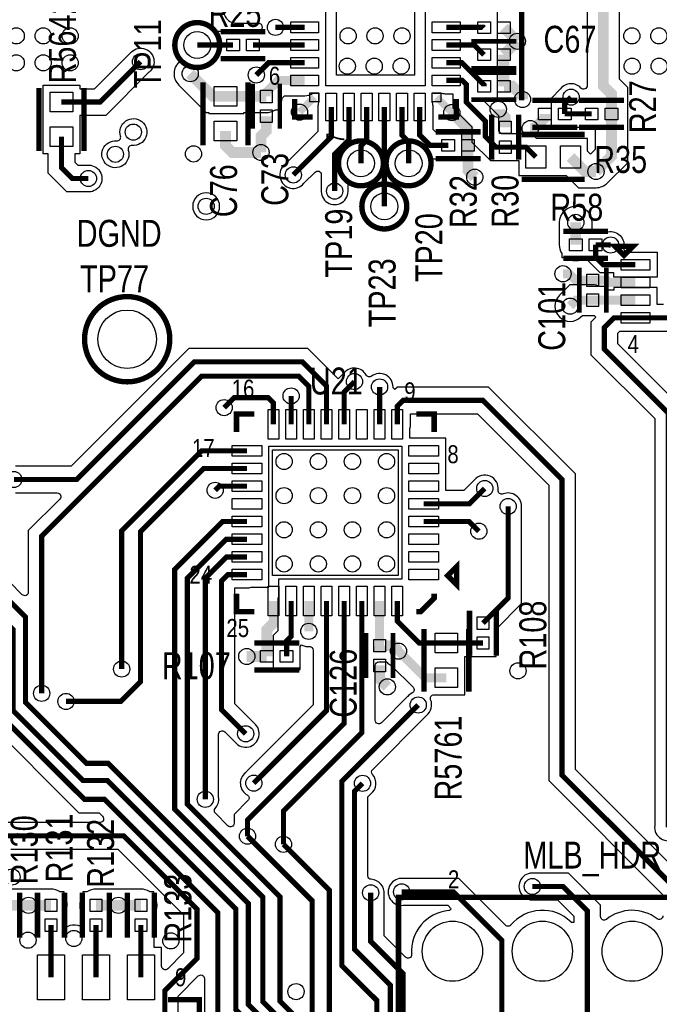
# Model space of a CAD drawing. Extents: x -394 to 5394, y -1015 to 7151.
# Tile 77 of 80: x 3249 to 3960, y 4949 to 6045. Entities that reach past the tile are written whole.
import ezdxf

# ---------------------------------------------------------------- set-up
doc = ezdxf.new("R2010")
doc.units = 0
for name, color, linetype in [('BG_SILKSCREEN_TOP', 3, 'CONTINUOUS'), ('ET_TOP', 132, 'CONTINUOUS'), ('PG_SILKSCREEN_TOP', 7, 'CONTINUOUS'), ('PIN_TOP', 132, 'CONTINUOUS'), ('RD_SILKSCREEN_TOP', 254, 'CONTINUOUS'), ('VC_TOP', 132, 'CONTINUOUS')]:
    doc.layers.add(name, color=color, linetype=linetype)

msp = doc.modelspace()

# ---------------------------------------------------------------- linework, layer by layer
at = {"layer": 'ET_TOP'}
for points, const_width in [([(4062, 6260), (3898, 6096), (3898, 5971), (3907.0043, 5961.9957), (3907.0043, 5939.9848)], 12), ([(3565.6343, 6036.2248), (3533.1343, 6036.2248)], 5.8), ([(3723.1143, 6036.2248), (3764.7407, 6036.2248), (3765.2007, 6035.7648)], 5.8), ([(3802.2479, 6020.7648), (3787.2479, 6035.7648)], 12), ([(3485.9943, 6016.5448), (3446.0843, 6016.5448)], 5.8), ([(3508.0343, 6016.5448), (3565.6343, 6016.5448)], 5.8), ([(3723.1143, 6016.5448), (3754.4207, 6016.5448), (3765.2007, 6005.7648)], 5.8), ([(3787.2479, 6005.7648), (3802.2479, 6020.7648)], 12), ([(3787.2479, 5970.7648), (3787.2479, 6005.7648)], 12), ([(3383, 5998), (3338.0653, 5953.0653), (3295.0152, 5953.0653)], 5.8), ([(3565.6343, 5996.8548), (3525.4743, 5996.8548), (3511.7943, 5983.1748)], 5.8), ([(3723.1143, 5996.8548), (3740.6542, 5996.8548), (3765.2007, 5972.3083), (3765.2007, 5970.7648)], 5.8), ([(3477.5543, 5959.4048), (3463.5543, 5959.4048), (3438.2743, 5984.6848)], 12), ([(3522.8743, 5959.4084), (3522.8743, 5963.8744), (3536.1747, 5977.1748), (3565.6343, 5977.1748)], 10), ([(3788.7743, 5902.8848), (3778.4643, 5902.8848), (3766.6743, 5914.6748), (3766.6743, 5931.7248), (3745.5143, 5952.8848), (3745.5143, 5972.4746), (3740.8141, 5977.1748), (3723.1143, 5977.1748)], 5.8), ([(3808, 5956), (3808, 5959.5391), (3796.7743, 5970.7648), (3787.2479, 5970.7648)], 12), ([(3522.8743, 5959.4084), (3503.0579, 5959.4084), (3503.0543, 5959.4048), (3477.5543, 5959.4048)], 12), ([(3576.4643, 5958.4748), (3559.8743, 5941.8848)], 8), ([(3712.2843, 5958.4748), (3729.3743, 5941.3848)], 8), ([(3788.7743, 5924.9248), (3788.7743, 5936.2257), (3781, 5944), (3781, 5945)], 12), ([(3854.9643, 5939.9848), (3854.9643, 5951.4248), (3862.0743, 5958.5348)], 5.8), ([(3517, 5897), (3517, 5915.1105), (3522.8743, 5920.9848), (3522.8743, 5937.3612)], 12), ([(3553, 5872), (3595.1643, 5914.1643), (3595.1643, 5947.6448)], 5.8), ([(3614.8443, 5947.6448), (3614.8443, 5910.8443), (3599, 5895), (3599, 5854)], 5.8), ([(3634.5343, 5947.6448), (3634.5343, 5910.5344), (3628.2143, 5904.2144), (3628.2143, 5884.8948)], 5.8), ([(3654.2143, 5947.6448), (3654.2143, 5836.8948)], 5.8), ([(3673.9043, 5947.6448), (3673.9043, 5916.0956), (3681.2143, 5908.7856), (3681.2143, 5884.8948)], 5.8), ([(3693.5843, 5947.6448), (3693.5843, 5916.4156), (3705.0151, 5904.9848), (3725.3143, 5904.9848)], 5.8), ([(3747.3543, 5904.9848), (3747.3543, 5923.4048), (3729.3743, 5941.3848)], 12), ([(3832.9243, 5939.9848), (3832.9243, 5935.6348), (3820.9243, 5923.6348), (3816.5743, 5923.6348)], 12), ([(3854.9643, 5939.9848), (3884.9643, 5939.9848)], 5.8), ([(3907.0043, 5939.9848), (3907.0043, 5892.9948), (3889.7943, 5875.7848)], 12), ([(3517, 5897), (3485, 5897), (3477.5543, 5904.4457), (3477.5543, 5920.8248)], 12), ([(3295.0152, 5914.4827), (3295.0152, 5880.0848), (3307.1, 5868), (3325, 5868)], 5.8), ([(3754.8743, 5869.4848), (3747.3543, 5877.0048), (3747.3543, 5904.9848)], 12), ([(3822.8343, 5891.9848), (3811.9343, 5902.8848), (3788.7743, 5902.8848)], 5.8), ([(3889.7943, 5875.7848), (3877.6143, 5875.7848), (3861.4143, 5891.9848)], 12), ([(3933.6843, 5712.9648), (3970.9648, 5712.9648), (3986, 5728), (3986, 5834)], 5.8), ([(3867.2543, 5794.1948), (3867.2543, 5819.1548)], 12), ([(3889.2943, 5794.1948), (3889.2943, 5780.7056), (3897.9751, 5772.0248), (3933.6843, 5772.0248)], 5.8), ([(3889.2943, 5794.1948), (3904.8052, 5794.1948), (3905, 5794), (3906, 5794)], 5.8), ([(3886.1943, 5754.702), (3867.298, 5754.702), (3860, 5762), (3853, 5762)], 10), ([(3933.6843, 5752.3348), (3904.0615, 5752.3348), (3901.6943, 5754.702), (3886.1943, 5754.702)], 10), ([(3861, 5726), (3867.6548, 5732.6548), (3886.1943, 5732.6548)], 10), ([(3886.1943, 5732.6548), (3933.6843, 5732.6548)], 10), ([(3970, 5146), (3970, 5607), (3899, 5678), (3899, 5702), (3909.9648, 5712.9648), (3933.6843, 5712.9648)], 5.8), ([(3589.8843, 5594.4648), (3589.8843, 5637.1157), (3563, 5664), (3443, 5664), (3312, 5533), (3242, 5533)], 5.8), ([(3273, 5295), (3273, 5470), (3451, 5648), (3558.9999, 5648), (3570.1943, 5636.8056), (3570.1943, 5594.4648)], 5.8), ([(3621, 5642), (3609.5643, 5630.5643), (3609.5643, 5594.4648)], 5.8), ([(3648.9343, 5594.4648), (3648.9343, 5636)], 5.8), ([(3476, 5613), (3487, 5624), (3525.0243, 5624), (3530.8243, 5618.2), (3530.8243, 5594.4648)], 5.8), ([(3550.5143, 5626), (3550.5143, 5594.4648)], 5.8), ([(3923.49, 3775.12), (3904.88, 3775.12), (3889, 3791), (3889, 3888), (3678, 4099), (3678, 4475), (3871, 4668), (3871, 4795), (3913, 4837), (3956, 4837), (3979, 4860), (3979, 5077.0001), (3852, 5204.0001), (3852, 5533), (3764, 5621), (3674.9999, 5621), (3668.6243, 5614.6244), (3668.6243, 5594.4648)], 5.8), ([(3162.0001, 4121.299), (3162.0001, 4251.0001), (3541.35, 4630.35), (3541.35, 4733.65), (3523, 4752), (3523, 4928.4315), (3503, 4948.4315), (3503, 5061), (3347, 5217), (3323, 5217), (3255, 5285), (3255, 5380), (3208, 5427), (3208, 5566)], 5.8), ([(3362, 5322), (3362, 5476), (3450.9448, 5564.9448), (3501.3043, 5564.9448)], 5.8), ([(3168, 5548), (3168, 5439), (3241, 5366), (3241, 5276), (3319, 5198), (3346, 5198), (3489, 5055), (3489, 4942.9153), (3505.8, 4926.1153), (3505.8, 4752.8), (3487, 4734), (3487, 4601), (3112.0002, 4226.0002), (3112.0002, 4121.299)], 5.8), ([(3501.3043, 5545.2548), (3453.2548, 5545.2548), (3383, 5475), (3383, 5308), (3361, 5286), (3300, 5286)], 5.8), ([(3501.3043, 5525.5748), (3470.5748, 5525.5748), (3466, 5521)], 5.8), ([(3766, 5523), (3748.8848, 5505.8848), (3698.1443, 5505.8848)], 5.8), ([(3792, 5503), (3792, 5401.04), (3764, 5373.04)], 5.8), ([(3523.1514, 3420.1639), (3479.9153, 3463.4), (3389.6, 3463.4), (3272, 3581), (3272, 3699), (3346, 3773), (3346, 4357), (3556, 4567), (3556, 4694), (3582.9, 4720.9), (3582.9, 4784.1), (3538, 4829), (3538, 4932.9477), (3519, 4951.9477), (3519, 5068.1693), (3421, 5166.1693), (3421, 5433), (3474.2048, 5486.2048), (3501.3043, 5486.2048)], 5.8), ([(3759.4295, 5475.4296), (3748.6543, 5486.2048), (3698.1443, 5486.2048)], 5.8), ([(3359.9385, 3766.4547), (3359.9385, 4350.9385), (3613, 4604), (3613, 4708), (3597, 4724), (3597, 4790), (3555, 4832), (3555, 4935.4639), (3538.1, 4952.3639), (3538.1, 5068.5855), (3435, 5171.6855), (3435, 5423.0001), (3478.5147, 5466.5148), (3501.3043, 5466.5148)], 5.8), ([(3455, 5177), (3455, 5423), (3478.8348, 5446.8348), (3501.3043, 5446.8348)], 5.8), ([(3500, 5250), (3473, 5277), (3473, 5420.0001), (3480.1447, 5427.1448), (3501.3043, 5427.1448)], 5.8), ([(3181, 2818), (3254, 2891), (3254, 3159.0001), (3216, 3197.0001), (3216, 3616), (3037, 3795), (3037, 4113), (3018.102, 4131.898), (3018.102, 4175.102), (3031, 4188), (3031, 4234), (3143, 4346), (3203, 4346), (3469, 4612), (3469, 5051), (3343, 5177), (3320.4838, 5177), (3227, 5270.4838), (3227, 5345.9999), (3151.9999, 5421), (3079, 5421), (3069.39, 5411.39), (3069.39, 5395.1775)], 5.8), ([(3502, 5136), (3502, 5153.9999), (3609.5643, 5261.5642), (3609.5643, 5397.6248)], 5.8), ([(3589.8843, 5397.6248), (3589.8843, 5275.8843), (3509, 5195)], 5.8), ([(3542, 5127), (3542, 5163.9999), (3629.2543, 5251.2542), (3629.2543, 5397.6248)], 5.8), ([(3545.5143, 5336.0448), (3545.5143, 5353.3448), (3550.5143, 5358.3448), (3550.5143, 5397.6248)], 5.8), ([(3570.1943, 5397.6248), (3570.1943, 5364)], 10), ([(3648.9343, 5397.6248), (3648.9343, 5348.0484)], 10), ([(3668.6243, 5397.6248), (3668.6243, 5375.3758), (3693.0001, 5351), (3723.2586, 5351)], 5.8), ([(3648.9343, 5348.0484), (3648.9343, 5348.0448), (3663.9552, 5348.0448), (3670, 5342)], 12), ([(3723.2586, 5351), (3764, 5351)], 5.8), ([(3523.4743, 5336.0448), (3501.1743, 5336.0448)], 12), ([(3723.2586, 5312.4174), (3699.5826, 5312.4174), (3670, 5342)], 10), ([(3648.9343, 5326.0012), (3648.9343, 5311.0657), (3656, 5304), (3656, 5303.7843), (3657.6363, 5302.148)], 12), ([(3425.7, 3566.71), (3369.29, 3566.71), (3331.1, 3604.9), (3331.1, 3678.1), (3406.2, 3753.2), (3406.2, 4337.2), (3664, 4595), (3664, 4717), (3639, 4742), (3639, 4816), (3630, 4825), (3630, 4869), (3645.9, 4884.9), (3645.9, 4953.1), (3607, 4992), (3607, 5197.1145), (3691.9427, 5282.0572)], 5.8), ([(3630, 5194.8), (3621, 5185.8), (3621, 5010), (3661, 4970), (3661, 4856), (3699, 4818), (3699, 4610), (3440, 4351), (3440, 3756), (3394.525, 3710.525), (3394.525, 3653.425)], 5.8), ([(3018.5699, 5136.43), (3364.0538, 5136.43), (3445.8, 5054.6838), (3445.8, 5000), (3410, 4964.2), (3410, 4772), (3425, 4757), (3425, 4588), (3200, 4363)], 5.8), ([(3360, 2982), (3451, 3073), (3483.0001, 3073), (3500, 3089.9999), (3500, 3136), (3526, 3162), (3583, 3162), (3647, 3226), (3647, 3349), (3496, 3500), (3396.9676, 3500), (3300, 3596.9676), (3300, 3686.5162), (3378.6, 3765.1162), (3378.6, 4349.6), (3627, 4598), (3627, 4714), (3611, 4730), (3611, 4796), (3573.9, 4833.1), (3573.9, 5064.1), (3502, 5136)], 5.8), ([(3392.4, 3759.4), (3392.4, 4343.4), (3641, 4592), (3641, 4720), (3625, 4736), (3625, 4802), (3609.9, 4817.1), (3609.9, 4911.1), (3593, 4928), (3593, 5076), (3542, 5127)], 5.8), ([(3448.34, 3566.71), (3479.71, 3566.71), (3499.0214, 3586.0214), (3499.0214, 4370.0214), (3785, 4656), (3785, 5020), (3731, 5074), (3673.5, 5074)], 5.8), ([(3639, 5073), (3639, 5019), (3675, 4983), (3675, 4870), (3715, 4830), (3715, 4606), (3461, 4352), (3461, 3650), (3449.32, 3638.32), (3449.32, 3606.07)], 5.8), ([(3581.54, 3774.61), (3651, 3844.07), (3651, 4482), (3844, 4675), (3844, 4823.8), (3880, 4859.8), (3880, 5053), (3853, 5080), (3819, 5080)], 5.8), ([(3233.35, 5059.04), (3258.35, 5059.04)], 12), ([(3283.35, 5059.04), (3258.35, 5059.04)], 12), ([(3333.35, 5059.04), (3358.35, 5059.04)], 12), ([(3383.35, 5059.04), (3358.35, 5059.04)], 12), ([(3283.35, 4979), (3283.35, 5037)], 5.8), ([(3333.35, 4979), (3333.35, 5037)], 5.8), ([(3383.35, 4979), (3383.35, 5037)], 5.8)]:
    msp.add_lwpolyline(points, dxfattribs=dict(at, const_width=const_width))
for points, format in [([(3879.9998, 6103.4559), (3879.9998, 5971.461, -0.681704), (3873.0682, 5968.7398, 0.457566), (3850.3812, 5967.9304), (3850.3131, 5967.8457), (3840.0641, 5957.5967), (3840.0641, 5954.485), (3839.9641, 5954.485), (3839.9641, 5925.4846), (3851.528, 5925.4846), (3851.7417, 5925.4373, 0.054555), (3854.9643, 5925.0846), (3884.9957, 5925.0846, -0.414831), (3889.0041, 5921.0846), (3889.0041, 5900.4507), (3883.7043, 5895.1509), (3880.4145, 5898.4407), (3880.4145, 5912.485), (3823.4062, 5912.485), (3818.1062, 5917.785), (3803.2745, 5917.785), (3803.2745, 5917.885), (3784.5362, 5917.885), (3781.5745, 5920.8467), (3781.5745, 5937.8967), (3765.3434, 5954.1278), (3767.2018, 5955.9862), (3767.8202, 5956.0967, 0.01032), (3768.4233, 5956.2173), (3768.637, 5956.2646), (3780.2009, 5956.2646), (3780.2009, 5985.265), (3773.3161, 5985.265), (3770.7307, 5987.8504, -0.668179), (3772.1449, 5991.2646), (3780.2009, 5991.2646), (3780.2009, 6110.265)], "xyb"), ([(3475.8905, 6061.0068, 0.554662), (3491.6246, 6041.0028), (3491.7326, 6041.0146), (3514.1506, 6041.0146, -0.426443), (3518.1471, 6036.8483, 0.02066), (3518.1467, 6035.6092, -0.426292), (3514.1501, 6031.445), (3508.0343, 6031.445, 0.054555), (3504.8117, 6031.0923), (3504.598, 6031.045), (3489.4306, 6031.045), (3489.2169, 6031.0923, 0.054555), (3485.9943, 6031.445), (3463.6055, 6031.445, 0.94958), (3427.1183, 6003.5332, -0.380763), (3426.448, 5998.2548, 0.434438), (3425.5462, 5971.9567), (3456.0984, 5941.4046), (3459.0541, 5941.4046), (3459.0541, 5940.4046), (3498.0545, 5940.4046), (3498.0545, 5941.4046), (3510.5102, 5941.4046), (3510.5138, 5941.4082), (3522.8744, 5941.4082, 0.139598), (3532.3565, 5944.1082), (3532.8405, 5944.4082), (3537.3745, 5944.4082), (3537.3745, 5948.725), (3537.7245, 5949.2359, 0.118486), (3540.7253, 5957.0955), (3540.8128, 5957.771), (3543.2164, 5960.1746), (3565.6343, 5960.1746, 0.143374), (3574.8027, 5962.8588), (3575.2958, 5963.1746), (3581.1641, 5963.1746), (3581.1641, 5952.7556), (3581.0576, 5952.4424, 0.08214), (3580.2641, 5947.6448), (3580.2641, 5920.3362), (3543.6891, 5883.7612), (3543.6044, 5883.6931, 1.118809), (3564.7587, 5862.6867), (3577.2714, 5875.1993, -0.668175), (3584.0998, 5872.3709), (3584.0998, 5855.7326), (3584.088, 5855.6246, 1.114863), (3613.912, 5855.6246), (3613.9002, 5855.7326), (3613.9002, 5859.9423, -0.53427), (3619.4282, 5863.6389, 0.166011), (3634.2623, 5862.704, -0.494475), (3639.3141, 5858.8448), (3639.3141, 5854.4381), (3638.6661, 5853.8436, 2.569364), (3669.7625, 5853.8436), (3669.1145, 5854.4381), (3669.1145, 5859.1382, -0.506546), (3674.3145, 5862.9539, 0.52047), (3704.1922, 5885.9083, -0.427188), (3708.1883, 5890.0846), (3725.3143, 5890.0846, 0.054555), (3728.5369, 5890.4373), (3728.7506, 5890.4846), (3740.3145, 5890.4846), (3740.3145, 5919.485), (3728.7506, 5919.485), (3728.5369, 5919.5323, 0.054555), (3725.3143, 5919.885), (3711.187, 5919.885), (3708.4845, 5922.5875), (3708.4845, 5947.6448, 0.08214), (3707.691, 5952.4424), (3707.5845, 5952.7556), (3707.5845, 5963.1746), (3718.0035, 5963.1746), (3718.3167, 5963.0681, 0.08214), (3723.1143, 5962.2746), (3730.6141, 5962.2746), (3730.6141, 5946.7129), (3751.7741, 5925.5529), (3751.7741, 5908.5029), (3772.2924, 5887.9846), (3774.2741, 5887.9846), (3774.2741, 5887.8846), (3803.8341, 5887.8846), (3803.8341, 5871.4846), (3856.4584, 5871.4846), (3870.1584, 5857.7846), (3889.7944, 5857.7846, 0.198911), (3902.5224, 5863.0567), (3925.0045, 5885.5389), (3925.0045, 5969.4516), (3916.0002, 5978.4559), (3916.0002, 6088.5441)], "xyb"), ([(3964.7929, 5727.865), (3957.6845, 5727.865), (3957.6845, 5746.655), (3909.6841, 5746.655), (3909.6841, 5743.655), (3900.6945, 5743.655), (3900.6945, 5747.655), (3894.2082, 5747.655), (3893.7864, 5747.8655, 0.116257), (3886.1943, 5749.655), (3860.6131, 5749.655), (3848.979, 5738.021, 1), (3873.021, 5713.979), (3874.6965, 5715.6546), (3886.1947, 5715.6546, 0.007473), (3886.7028, 5715.6622), (3887.5661, 5715.688), (3889.591, 5713.6631), (3884.0998, 5708.1719), (3884.0998, 5671.8281), (3955.0998, 5600.8281), (3955.0998, 5147.7326), (3955.088, 5147.6246, 1.114863), (3984.912, 5147.6246)], "xyb"), ([(3993.9002, 4945.6815), (3993.9002, 4970.3185, -0.639687), (4000.4941, 4973.3634, 2.165513), (4000.4941, 5042.6364, -0.639687), (3993.9002, 5045.6813), (3993.9002, 5083.172), (3866.9002, 5210.172), (3866.9002, 5539.1719), (3770.1719, 5635.9002), (3668.828, 5635.9002), (3665.9337, 5633.0059), (3663.9256, 5635.0139), (3663.9338, 5635.8538, 0.61996), (3639.9844, 5648.0377, -0.453119), (3634.1036, 5649.3008, 0.532229), (3609.3069, 5651.3956), (3609.2388, 5651.3109), (3603, 5645.0721), (3569.1719, 5678.9002), (3436.8281, 5678.9002), (3305.8281, 5547.9002), (3243.7326, 5547.9002)], "xyb"), ([(3964.0998, 5047.297, -0.621537), (3957.6675, 5044.1215, 0.346151), (3901.4133, 5043.3987, -0.630488), (3894.9002, 5046.5107), (3894.9002, 5059.1719), (3859.1719, 5094.9002), (3820.7326, 5094.9002), (3820.6246, 5094.912, 1.114863), (3820.6246, 5065.088), (3820.7326, 5065.0998), (3846.8281, 5065.0998), (3865.0998, 5046.8281), (3865.0998, 5040.0686), (3862.2882, 5040.0686), (3861.7061, 5040.6342, 0.436437), (3795.0738, 5037.1619, -0.440741), (3789.1749, 5036.8971), (3737.1719, 5088.9002), (3675.2326, 5088.9002), (3675.1246, 5088.912, 1.114863), (3675.1246, 5059.088), (3675.2326, 5059.0998), (3724.8281, 5059.0998), (3728.6151, 5055.3128), (3726.6874, 5053.3851), (3725.9641, 5053.3207, 0.411462), (3684.6435, 5004.3901, -0.697284), (3677.8277, 5001.2444), (3653.9002, 5025.1719), (3653.9002, 5071.2674), (3653.912, 5071.3754, 0.432231), (3639.7107, 5087.9834, -0.400402), (3635.9002, 5091.9789), (3635.9002, 5179.6281), (3639.3109, 5183.0388), (3639.3956, 5183.1069, 0.430668), (3641.1504, 5204.8337, -0.398876), (3641.2953, 5210.3378), (3701.2536, 5270.296), (3701.3383, 5270.3641, 0.334634), (3705.7718, 5287.8677, -0.536148), (3709.4595, 5293.4172), (3743.7588, 5293.4172), (3743.7588, 5336.0998), (3749.4998, 5336.0998), (3749.4998, 5335.9998), (3778.5002, 5335.9998), (3778.5002, 5347.5637), (3778.5475, 5347.7774, 0.109435), (3778.5475, 5354.2226), (3778.5002, 5354.4363), (3778.5002, 5366.4681), (3806.9002, 5394.8681), (3806.9002, 5501.2674), (3806.912, 5501.3754, 0.567665), (3786.354, 5516.8971, -0.573625), (3780.8803, 5521.1075, 0.756743), (3754.3069, 5532.3956), (3754.2388, 5532.3109), (3742.7129, 5520.785), (3722.6445, 5520.785), (3722.6445, 5578.945), (3682.6245, 5578.945), (3682.6245, 5589.354), (3682.731, 5589.6672, 0.08214), (3683.5245, 5594.4648), (3683.5245, 5606.0998), (3757.8281, 5606.0998), (3837.0998, 5526.8281), (3837.0998, 5197.8282), (3964.0998, 5070.8282)], "xyb"), ([(3243.7326, 5518.0998), (3290.3709, 5518.0998, -0.668175), (3293.1993, 5511.2714), (3258.0998, 5476.1719), (3258.0998, 5407.6291, -0.668175), (3251.2714, 5404.8007), (3222.9002, 5433.1719)], "xyb"), ([(3530.8243, 5397.6248, 10, 10, 0), (3530.8243, 5373.2948, 12, 12, 0), (3523.4743, 5365.9448, 12, 12, 0), (3523.4743, 5336.0448, 12, 12, 0)], "xyseb"), ([(3212.0998, 5264.3119), (3314.3119, 5162.0998), (3336.8281, 5162.0998), (3340.7693, 5158.1586, -0.668175), (3337.9409, 5151.3302), (3024.7418, 5151.3302)], "xyb"), ([(3238.7591, 5121.5298), (3357.8819, 5121.5298), (3430.8998, 5048.5119), (3430.8998, 5006.1719), (3413.1786, 4988.4507, -0.668175), (3406.3502, 4991.2791), (3406.3502, 5012.0002), (3398.2502, 5012.0002), (3398.2502, 5037, 0.054555), (3397.8975, 5040.2226), (3397.8502, 5040.4363), (3397.8502, 5048.3746, 0.318887), (3398.2002, 5069.2125), (3397.8502, 5069.7234), (3397.8502, 5074.0402), (3393.3162, 5074.0402), (3392.8322, 5074.3402, 0.139599), (3383.35, 5077.0402), (3333.35, 5077.0402, 0.139599), (3323.8678, 5074.3402), (3323.3838, 5074.0402), (3318.8498, 5074.0402), (3318.8498, 5069.7234), (3318.4998, 5069.2125, 0.318887), (3318.8498, 5048.3746), (3318.8498, 5040.4363), (3318.8025, 5040.2226, 0.01154), (3318.6693, 5039.5479, -0.458498), (3313.4675, 5036.4357, 0.214064), (3301.249, 5035.1958), (3300.7853, 5034.9285), (3298.2502, 5034.9285), (3298.2502, 5037, 0.054555), (3297.8975, 5040.2226), (3297.8502, 5040.4363), (3297.8502, 5048.3746, 0.318887), (3298.2002, 5069.2125), (3297.8502, 5069.7234), (3297.8502, 5074.0402), (3293.3162, 5074.0402), (3292.8322, 5074.3402, 0.139599), (3283.35, 5077.0402), (3233.35, 5077.0402, 0.139599)], "xyb")]:
    msp.add_lwpolyline(points, format=format, dxfattribs=at)
msp.add_lwpolyline([(3589.1345, 5971.145), (3589.1345, 6081.6246), (3699.6141, 6081.6246), (3699.6141, 5971.145)], close=True, dxfattribs=at)
for points in [[(3323.3754, 5853.088), (3323.2674, 5853.0998), (3300.9281, 5853.0998), (3280.115, 5873.9129), (3280.115, 5895.4825), (3274.515, 5895.4825), (3274.515, 5972.0655), (3315.5154, 5972.0655), (3315.5154, 5967.9655), (3331.8934, 5967.9655), (3371.2388, 6007.3109), (3371.3069, 6007.3956, -1.114862), (3392.3956, 5986.3069), (3392.3109, 5986.2388), (3344.2372, 5938.1651), (3315.5154, 5938.1651), (3315.5154, 5895.4825), (3309.9154, 5895.4825), (3309.9154, 5886.2567), (3313.2719, 5882.9002), (3323.2674, 5882.9002), (3323.3754, 5882.912, -1.114863)], [(3369.2965, 5899.5406, -3.340191), (3356.4931, 5909.9257, 0.539192), (3360.7035, 5915.1167, -3.340191), (3373.5069, 5904.7316, 0.539192)], [(3471.0002, 5837, 1), (3440.9998, 5837, 1)], [(3877.2801, 5779.2452, -0.306966), (3857.0818, 5779.3446), (3856.5709, 5779.6946), (3852.2541, 5779.6946), (3852.2541, 5784.2286), (3851.9541, 5784.7126, -0.139598), (3849.2541, 5794.1947), (3849.2541, 5819.1548, -1), (3885.2545, 5819.1548), (3885.2545, 5808.695), (3902.9835, 5808.695), (3903.1704, 5808.7309, -0.537035), (3920.6683, 5790.8618, 0.477376), (3924.5797, 5786.025), (3957.6845, 5786.025), (3957.6845, 5758.0246), (3909.6841, 5758.0246), (3909.6841, 5763.1246), (3894.2885, 5763.1246), (3880.3941, 5777.019), (3880.3941, 5777.5842, 0.599959)], [(3574.9841, 5343.0147), (3574.9841, 5282.0562), (3499.6891, 5206.7612), (3499.6044, 5206.6931, 0.531248), (3501.6592, 5181.9188, -0.496948), (3502.5301, 5175.6021), (3487.0998, 5160.1718), (3487.0998, 5150.3146, -0.668175), (3480.2714, 5147.4862), (3466.2953, 5161.4622, -0.398876), (3466.1504, 5166.9663, 0.213469), (3469.912, 5178.6246), (3469.9002, 5178.7326), (3469.9002, 5249.3709, -0.668175), (3476.7286, 5252.1993), (3488.2388, 5240.6891), (3488.3069, 5240.6044, 1.114862), (3509.3956, 5261.6931), (3509.3109, 5261.7612), (3487.9002, 5283.1719), (3487.9002, 5412.2446), (3501.3043, 5412.2446, 0.08214), (3506.1019, 5413.0381), (3506.4151, 5413.1446), (3525.8045, 5413.1446), (3525.8045, 5569.9646), (3673.6441, 5569.9646), (3673.6441, 5422.125), (3536.5141, 5422.125), (3536.5141, 5402.7356), (3536.4076, 5402.4224, 0.08214), (3535.6141, 5397.6248), (3535.6141, 5364.5167), (3530.6141, 5359.5167), (3530.6141, 5350.545), (3530.5141, 5350.545), (3530.5141, 5321.5446), (3542.078, 5321.5446), (3542.2917, 5321.4973, 0.109435), (3548.7369, 5321.4973), (3548.9506, 5321.5446), (3560.5145, 5321.5446), (3560.5145, 5347.2729), (3562.1848, 5348.9433), (3563.4328, 5348.4023, 0.112132), (3570.8337, 5347.0118, -0.425269)], [(3662.1685, 5325.7896), (3686.1439, 5301.8142, -0.509497), (3685.1317, 5295.4219, 0.106044), (3680.2496, 5291.4528), (3680.1815, 5291.3681), (3650.9829, 5262.1695, -0.668175), (3644.1545, 5264.9979), (3644.1545, 5326.0584, -0.424639), (3648.2963, 5330.0559, 0.008863), (3648.9343, 5330.0446), (3656.4993, 5330.0446), (3657.2719, 5329.2719, 0.079558), (3661.8827, 5325.934)], [(3439.9002, 4613.6291), (3439.9002, 4763.1719), (3424.9002, 4778.1719), (3424.9002, 4958.0281), (3447.2714, 4980.3993, -0.668175), (3454.0998, 4977.5709), (3454.0998, 4618.1719), (3446.7286, 4610.8007, -0.668175)]]:
    msp.add_lwpolyline(points, format="xyb", close=True, dxfattribs=at)
msp.add_lwpolyline([(3984.9002, 5613.1719), (3913.9002, 5684.1719), (3913.9002, 5695.8281), (3916.1367, 5698.0646), (3977.1367, 5698.0646)], dxfattribs=at)
at = {"layer": 'PG_SILKSCREEN_TOP'}
for points, const_width in [([(3807, 5955), (3807, 6140), (3820, 6153), (3822, 6153)], 6), ([(3522.0143, 6031.5448), (3472.0143, 6031.5448)], 6), ([(3751.2243, 6020.7648), (3801.2243, 6020.7648)], 5), ([(3751.2243, 6020.7648), (3801.2243, 6020.7648)], 5), ([(3522.0143, 6001.5448), (3472.0143, 6001.5448)], 6), ([(3751.2243, 5990.7648), (3801.2243, 5990.7648)], 5), ([(3751.2243, 5985.7648), (3801.2243, 5985.7648)], 5), ([(3452.5543, 5975.1148), (3452.5543, 5905.1148)], 6), ([(3502.5543, 5975.1148), (3502.5543, 5905.1148)], 6), ([(3507.8743, 5973.3848), (3507.8743, 5923.3848)], 5), ([(3537.8743, 5973.3848), (3537.8743, 5923.3848)], 5), ([(3270.0152, 5898.774), (3270.0152, 5968.774)], 6), ([(3320.0152, 5898.774), (3320.0152, 5968.774)], 6), ([(3554.3743, 5956.3848), (3554.3743, 5936.3848), (3574.3743, 5936.3848)], 6), ([(3714.3743, 5936.3848), (3734.3743, 5936.3848), (3734.3743, 5956.3848)], 6), ([(3751.2243, 5955.7648), (3801.2243, 5955.7648)], 5), ([(3868.9443, 5954.9848), (3818.9443, 5954.9848)], 6), ([(3870.9843, 5954.9848), (3920.9843, 5954.9848)], 6), ([(3773.7743, 5888.9048), (3773.7743, 5938.9048)], 6), ([(3803.7743, 5888.9048), (3803.7743, 5938.9048)], 6), ([(3711.3343, 5919.9848), (3761.3343, 5919.9848)], 6), ([(3807.1243, 5916.9848), (3877.1243, 5916.9848)], 6), ([(3868.9443, 5924.9848), (3818.9443, 5924.9848)], 6), ([(3870.9843, 5924.9848), (3920.9843, 5924.9848)], 6), ([(3711.3343, 5889.9848), (3761.3343, 5889.9848)], 6), ([(3807.1243, 5866.9848), (3877.1243, 5866.9848)], 6), ([(3853.2743, 5809.1948), (3903.2743, 5809.1948)], 6), ([(3920.9543, 5782.5648), (3930.9543, 5792.5648), (3910.9543, 5792.5648), (3920.9543, 5782.5648)], 6), ([(3853.2743, 5779.1948), (3903.2743, 5779.1948)], 6), ([(3871.1943, 5718.6784), (3871.1943, 5768.6784)], 5), ([(3901.1943, 5718.6784), (3901.1943, 5768.6784)], 5), ([(3509.7243, 5606.0448), (3489.7243, 5606.0448), (3489.7243, 5586.0448)], 6), ([(3709.7243, 5586.0448), (3709.7243, 5606.0448), (3689.7243, 5606.0448)], 6), ([(3724.7243, 5426.0448), (3734.7243, 5416.0448), (3734.7243, 5436.0448), (3724.7243, 5426.0448)], 6), ([(3489.7243, 5406.0448), (3489.7243, 5386.0448), (3509.7243, 5386.0448)], 6), ([(3709.7243, 5406.0448), (3709.7243, 5401.0448), (3694.7243, 5386.0448), (3689.7243, 5386.0448)], 6), ([(3749, 5387.02), (3749, 5337.02)], 6), ([(3779, 5387.02), (3779, 5337.02)], 6), ([(3633.9343, 5312.0248), (3633.9343, 5362.0248)], 5), ([(3663.9343, 5312.0248), (3663.9343, 5362.0248)], 5), ([(3698.2586, 5296.7087), (3698.2586, 5366.7087)], 6), ([(3748.2586, 5296.7087), (3748.2586, 5366.7087)], 6), ([(3559.4943, 5351.0448), (3509.4943, 5351.0448)], 6), ([(3559.4943, 5321.0448), (3509.4943, 5321.0448)], 6), ([(3248.35, 5023.02), (3248.35, 5073.02)], 6), ([(3268.35, 5023.02), (3268.35, 5073.02)], 6), ([(3298.35, 5023.02), (3298.35, 5073.02)], 6), ([(3318.35, 5023.02), (3318.35, 5073.02)], 6), ([(3348.35, 5023.02), (3348.35, 5073.02)], 6), ([(3368.35, 5023.02), (3368.35, 5073.02)], 6), ([(3398.35, 5023.02), (3398.35, 5073.02)], 6), ([(4090, 4848), (4090, 5068), (3670, 5068), (3670, 4848), (4090, 4848)], 6), ([(3413.35, 4954), (3448.35, 4954), (3448.35, 4704), (3413.35, 4704)], 6)]:
    msp.add_lwpolyline(points, dxfattribs=dict(at, const_width=const_width))
at = {"layer": 'PG_SILKSCREEN_TOP', "const_width": 6}
for points in [[(3471.0843, 6016.5448, 1), (3421.0843, 6016.5448, 1), (3471.0843, 6016.5448)], [(3653.2143, 5884.8948, 1), (3603.2143, 5884.8948, 1), (3653.2143, 5884.8948)], [(3706.2143, 5884.8948, 1), (3656.2143, 5884.8948, 1), (3706.2143, 5884.8948)], [(3679.2143, 5836.8948, 1), (3629.2143, 5836.8948, 1), (3679.2143, 5836.8948)], [(3415.54, 5689.13, 1), (3320.68, 5689.13, 1), (3415.54, 5689.13)]]:
    msp.add_lwpolyline(points, format="xyb", dxfattribs=at)
at = {"layer": 'PIN_TOP'}
for points in [[(3600.8743, 5982.8848), (3600.8743, 6069.8848), (3687.8743, 6069.8848), (3687.8743, 5982.8848)], [(3550.1343, 6030.2248), (3550.1343, 6042.2248), (3581.1343, 6042.2248), (3581.1343, 6030.2248)], [(3707.6143, 6030.2248), (3707.6143, 6042.2248), (3738.6143, 6042.2248), (3738.6143, 6030.2248)], [(3758.2007, 6029.2648), (3758.2007, 6042.2648), (3772.2007, 6042.2648), (3772.2007, 6029.2648)], [(3780.2479, 6029.2648), (3780.2479, 6042.2648), (3794.2479, 6042.2648), (3794.2479, 6029.2648)], [(3492.9943, 6023.0448), (3492.9943, 6010.0448), (3478.9943, 6010.0448), (3478.9943, 6023.0448)], [(3515.0343, 6023.0448), (3515.0343, 6010.0448), (3501.0343, 6010.0448), (3501.0343, 6023.0448)], [(3550.1343, 6010.5448), (3550.1343, 6022.5448), (3581.1343, 6022.5448), (3581.1343, 6010.5448)], [(3707.6143, 6010.5448), (3707.6143, 6022.5448), (3738.6143, 6022.5448), (3738.6143, 6010.5448)], [(3758.2007, 5999.2648), (3758.2007, 6012.2648), (3772.2007, 6012.2648), (3772.2007, 5999.2648)], [(3780.2479, 5999.2648), (3780.2479, 6012.2648), (3794.2479, 6012.2648), (3794.2479, 5999.2648)], [(3550.1343, 5990.8548), (3550.1343, 6002.8548), (3581.1343, 6002.8548), (3581.1343, 5990.8548)], [(3707.6143, 5990.8548), (3707.6143, 6002.8548), (3738.6143, 6002.8548), (3738.6143, 5990.8548)], [(3550.1343, 5971.1748), (3550.1343, 5983.1748), (3581.1343, 5983.1748), (3581.1343, 5971.1748)], [(3707.6143, 5971.1748), (3707.6143, 5983.1748), (3738.6143, 5983.1748), (3738.6143, 5971.1748)], [(3758.2007, 5964.2648), (3758.2007, 5977.2648), (3772.2007, 5977.2648), (3772.2007, 5964.2648)], [(3780.2479, 5964.2648), (3780.2479, 5977.2648), (3794.2479, 5977.2648), (3794.2479, 5964.2648)], [(3307.5152, 5942.0653), (3282.5152, 5942.0653), (3282.5152, 5964.0653), (3307.5152, 5964.0653)], [(3465.0543, 5970.4048), (3490.0543, 5970.4048), (3490.0543, 5948.4048), (3465.0543, 5948.4048)], [(3516.3743, 5966.4084), (3529.3743, 5966.4084), (3529.3743, 5952.4084), (3516.3743, 5952.4084)], [(3571.4643, 5953.4748), (3571.4643, 5963.4748), (3581.4643, 5963.4748), (3581.4643, 5953.4748)], [(3601.1643, 5932.1448), (3589.1643, 5932.1448), (3589.1643, 5963.1448), (3601.1643, 5963.1448)], [(3620.8443, 5932.1448), (3608.8443, 5932.1448), (3608.8443, 5963.1448), (3620.8443, 5963.1448)], [(3640.5343, 5932.1448), (3628.5343, 5932.1448), (3628.5343, 5963.1448), (3640.5343, 5963.1448)], [(3660.2143, 5932.1448), (3648.2143, 5932.1448), (3648.2143, 5963.1448), (3660.2143, 5963.1448)], [(3679.9043, 5932.1448), (3667.9043, 5932.1448), (3667.9043, 5963.1448), (3679.9043, 5963.1448)], [(3699.5843, 5932.1448), (3687.5843, 5932.1448), (3687.5843, 5963.1448), (3699.5843, 5963.1448)], [(3707.2843, 5953.4748), (3707.2843, 5963.4748), (3717.2843, 5963.4748), (3717.2843, 5953.4748)], [(3516.3743, 5944.3612), (3529.3743, 5944.3612), (3529.3743, 5930.3612), (3516.3743, 5930.3612)], [(3839.9243, 5946.4848), (3839.9243, 5933.4848), (3825.9243, 5933.4848), (3825.9243, 5946.4848)], [(3861.9643, 5946.4848), (3861.9643, 5933.4848), (3847.9643, 5933.4848), (3847.9643, 5946.4848)], [(3877.9643, 5933.4848), (3877.9643, 5946.4848), (3891.9643, 5946.4848), (3891.9643, 5933.4848)], [(3900.0043, 5933.4848), (3900.0043, 5946.4848), (3914.0043, 5946.4848), (3914.0043, 5933.4848)], [(3465.0543, 5931.8248), (3490.0543, 5931.8248), (3490.0543, 5909.8248), (3465.0543, 5909.8248)], [(3795.2743, 5917.9248), (3782.2743, 5917.9248), (3782.2743, 5931.9248), (3795.2743, 5931.9248)], [(3307.5152, 5903.4827), (3282.5152, 5903.4827), (3282.5152, 5925.4827), (3307.5152, 5925.4827)], [(3718.3143, 5898.4848), (3718.3143, 5911.4848), (3732.3143, 5911.4848), (3732.3143, 5898.4848)], [(3740.3543, 5898.4848), (3740.3543, 5911.4848), (3754.3543, 5911.4848), (3754.3543, 5898.4848)], [(3795.2743, 5895.8848), (3782.2743, 5895.8848), (3782.2743, 5909.8848), (3795.2743, 5909.8848)], [(3811.8343, 5879.4848), (3811.8343, 5904.4848), (3833.8343, 5904.4848), (3833.8343, 5879.4848)], [(3850.4143, 5879.4848), (3850.4143, 5904.4848), (3872.4143, 5904.4848), (3872.4143, 5879.4848)], [(3860.2543, 5787.6948), (3860.2543, 5800.6948), (3874.2543, 5800.6948), (3874.2543, 5787.6948)], [(3882.2943, 5787.6948), (3882.2943, 5800.6948), (3896.2943, 5800.6948), (3896.2943, 5787.6948)], [(3949.6843, 5766.0248), (3917.6843, 5766.0248), (3917.6843, 5778.0248), (3949.6843, 5778.0248)], [(3892.6943, 5747.702), (3879.6943, 5747.702), (3879.6943, 5761.702), (3892.6943, 5761.702)], [(3949.6843, 5746.3348), (3917.6843, 5746.3348), (3917.6843, 5758.3348), (3949.6843, 5758.3348)], [(3892.6943, 5725.6548), (3879.6943, 5725.6548), (3879.6943, 5739.6548), (3892.6943, 5739.6548)], [(3949.6843, 5726.6548), (3917.6843, 5726.6548), (3917.6843, 5738.6548), (3949.6843, 5738.6548)], [(3949.6843, 5706.9648), (3917.6843, 5706.9648), (3917.6843, 5718.9648), (3949.6843, 5718.9648)], [(3524.8243, 5610.9648), (3536.8243, 5610.9648), (3536.8243, 5577.9648), (3524.8243, 5577.9648)], [(3544.5143, 5610.9648), (3556.5143, 5610.9648), (3556.5143, 5577.9648), (3544.5143, 5577.9648)], [(3564.1943, 5610.9648), (3576.1943, 5610.9648), (3576.1943, 5577.9648), (3564.1943, 5577.9648)], [(3583.8843, 5610.9648), (3595.8843, 5610.9648), (3595.8843, 5577.9648), (3583.8843, 5577.9648)], [(3603.5643, 5610.9648), (3615.5643, 5610.9648), (3615.5643, 5577.9648), (3603.5643, 5577.9648)], [(3623.2543, 5610.9648), (3635.2543, 5610.9648), (3635.2543, 5577.9648), (3623.2543, 5577.9648)], [(3642.9343, 5610.9648), (3654.9343, 5610.9648), (3654.9343, 5577.9648), (3642.9343, 5577.9648)], [(3662.6243, 5610.9648), (3674.6243, 5610.9648), (3674.6243, 5577.9648), (3662.6243, 5577.9648)], [(3517.8043, 5570.9448), (3517.8043, 5558.9448), (3484.8043, 5558.9448), (3484.8043, 5570.9448)], [(3714.6443, 5570.9448), (3714.6443, 5558.9448), (3681.6443, 5558.9448), (3681.6443, 5570.9448)], [(3669.7243, 5566.0448), (3669.7243, 5426.0448), (3529.7243, 5426.0448), (3529.7243, 5566.0448)], [(3517.8043, 5551.2548), (3517.8043, 5539.2548), (3484.8043, 5539.2548), (3484.8043, 5551.2548)], [(3714.6443, 5551.2548), (3714.6443, 5539.2548), (3681.6443, 5539.2548), (3681.6443, 5551.2548)], [(3517.8043, 5531.5748), (3517.8043, 5519.5748), (3484.8043, 5519.5748), (3484.8043, 5531.5748)], [(3714.6443, 5531.5748), (3714.6443, 5519.5748), (3681.6443, 5519.5748), (3681.6443, 5531.5748)], [(3517.8043, 5511.8848), (3517.8043, 5499.8848), (3484.8043, 5499.8848), (3484.8043, 5511.8848)], [(3714.6443, 5511.8848), (3714.6443, 5499.8848), (3681.6443, 5499.8848), (3681.6443, 5511.8848)], [(3517.8043, 5492.2048), (3517.8043, 5480.2048), (3484.8043, 5480.2048), (3484.8043, 5492.2048)], [(3714.6443, 5492.2048), (3714.6443, 5480.2048), (3681.6443, 5480.2048), (3681.6443, 5492.2048)], [(3517.8043, 5472.5148), (3517.8043, 5460.5148), (3484.8043, 5460.5148), (3484.8043, 5472.5148)], [(3714.6443, 5472.5148), (3714.6443, 5460.5148), (3681.6443, 5460.5148), (3681.6443, 5472.5148)], [(3517.8043, 5452.8348), (3517.8043, 5440.8348), (3484.8043, 5440.8348), (3484.8043, 5452.8348)], [(3714.6443, 5452.8348), (3714.6443, 5440.8348), (3681.6443, 5440.8348), (3681.6443, 5452.8348)], [(3517.8043, 5433.1448), (3517.8043, 5421.1448), (3484.8043, 5421.1448), (3484.8043, 5433.1448)], [(3714.6443, 5433.1448), (3714.6443, 5421.1448), (3681.6443, 5421.1448), (3681.6443, 5433.1448)], [(3524.8243, 5414.1248), (3536.8243, 5414.1248), (3536.8243, 5381.1248), (3524.8243, 5381.1248)], [(3544.5143, 5414.1248), (3556.5143, 5414.1248), (3556.5143, 5381.1248), (3544.5143, 5381.1248)], [(3564.1943, 5414.1248), (3576.1943, 5414.1248), (3576.1943, 5381.1248), (3564.1943, 5381.1248)], [(3583.8843, 5414.1248), (3595.8843, 5414.1248), (3595.8843, 5381.1248), (3583.8843, 5381.1248)], [(3603.5643, 5414.1248), (3615.5643, 5414.1248), (3615.5643, 5381.1248), (3603.5643, 5381.1248)], [(3623.2543, 5414.1248), (3635.2543, 5414.1248), (3635.2543, 5381.1248), (3623.2543, 5381.1248)], [(3642.9343, 5414.1248), (3654.9343, 5414.1248), (3654.9343, 5381.1248), (3642.9343, 5381.1248)], [(3662.6243, 5414.1248), (3674.6243, 5414.1248), (3674.6243, 5381.1248), (3662.6243, 5381.1248)], [(3757.5, 5380.04), (3770.5, 5380.04), (3770.5, 5366.04), (3757.5, 5366.04)], [(3735.7586, 5340), (3710.7586, 5340), (3710.7586, 5362), (3735.7586, 5362)], [(3655.4343, 5341.0484), (3642.4343, 5341.0484), (3642.4343, 5355.0484), (3655.4343, 5355.0484)], [(3757.5, 5358), (3770.5, 5358), (3770.5, 5344), (3757.5, 5344)], [(3530.4743, 5342.5448), (3530.4743, 5329.5448), (3516.4743, 5329.5448), (3516.4743, 5342.5448)], [(3552.5143, 5342.5448), (3552.5143, 5329.5448), (3538.5143, 5329.5448), (3538.5143, 5342.5448)], [(3655.4343, 5319.0012), (3642.4343, 5319.0012), (3642.4343, 5333.0012), (3655.4343, 5333.0012)], [(3735.7586, 5301.4174), (3710.7586, 5301.4174), (3710.7586, 5323.4174), (3735.7586, 5323.4174)], [(3289.85, 5052.04), (3276.85, 5052.04), (3276.85, 5066.04), (3289.85, 5066.04)], [(3339.85, 5052.04), (3326.85, 5052.04), (3326.85, 5066.04), (3339.85, 5066.04)], [(3389.85, 5052.04), (3376.85, 5052.04), (3376.85, 5066.04), (3389.85, 5066.04)], [(3289.85, 5030), (3276.85, 5030), (3276.85, 5044), (3289.85, 5044)], [(3339.85, 5030), (3326.85, 5030), (3326.85, 5044), (3339.85, 5044)], [(3389.85, 5030), (3376.85, 5030), (3376.85, 5044), (3389.85, 5044)], [(3268.35, 4954), (3268.35, 5004), (3298.35, 5004), (3298.35, 4954)], [(3318.35, 4954), (3318.35, 5004), (3348.35, 5004), (3348.35, 4954)], [(3368.35, 4954), (3368.35, 5004), (3398.35, 5004), (3398.35, 4954)]]:
    msp.add_lwpolyline(points, close=True, dxfattribs=at)
for centre, radius in [((3446.0843, 6016.5448), 15), ((3628.2143, 5884.8948), 15), ((3681.2143, 5884.8948), 15), ((3654.2143, 5836.8948), 15), ((3368.11, 5689.13), 32.5), ((3730.0003, 5007.9999), 33.5), ((3830.0001, 5007.9999), 33.5), ((3929.9999, 5007.9999), 33.5)]:
    msp.add_circle(centre, radius, dxfattribs=at)
at = {"layer": 'VC_TOP'}
for centre in [(3533.1343, 6036.2248), (3244.6743, 6026.7348), (3274.6743, 6026.7348), (3304.6743, 6026.7348), (3613.9343, 6026.7348), (3643.9343, 6026.7348), (3673.9343, 6026.7348), (3802.2479, 6020.7648), (3929.6743, 6026.7348), (3959.6743, 6026.7348), (3244.6743, 5996.7348), (3274.6743, 5996.7348), (3304.6743, 5996.7348), (3383, 5998), (3613, 5993), (3643, 5993), (3673, 5993), (3930, 5993), (3960, 5993), (3438.2743, 5984.6848), (3511.7943, 5983.1748), (3808, 5956), (3862.0743, 5958.5348), (3559.8743, 5941.8848), (3781, 5945), (3729.3743, 5941.3848), (3816.5743, 5923.6348), (3375, 5919.6573), (3355, 5895), (3441.9343, 5895.3748), (3517, 5897), (3325, 5868), (3553, 5872), (3754.8743, 5869.4848), (3889.7943, 5875.7848), (3599, 5854), (3456, 5837), (3867.2543, 5819.1548), (3906, 5794), (3853, 5762), (3861, 5726), (3621, 5642), (3648.9343, 5636), (3550.5143, 5626), (3476, 5613), (3542.7243, 5553.0448), (3580.7243, 5553.0448), (3618.7243, 5553.0448), (3656.7243, 5553.0448), (3242, 5533), (3466, 5521), (3542.7243, 5515.0448), (3580.7243, 5515.0448), (3618.7243, 5515.0448), (3656.7243, 5515.0448), (3766, 5523), (3792, 5503), (3542.7243, 5477.0448), (3580.7243, 5477.0448), (3618.7243, 5477.0448), (3656.7243, 5477.0448), (3759.4295, 5475.4296), (3542.7243, 5439.0448), (3580.7243, 5439.0448), (3618.7243, 5439.0448), (3656.7243, 5439.0448), (3570.1943, 5364), (3670, 5342), (3501.1743, 5336.0448), (3362, 5322), (3803, 5320), (3657.6363, 5302.148), (3273, 5295), (3300, 5286), (3691.9427, 5282.0572), (3500, 5250), (3509, 5195), (3630, 5194.8), (3455, 5177), (3502, 5136), (3542, 5127), (3239.98, 5090.61), (3819, 5080), (3639, 5073), (3673.5, 5074), (3258.35, 5059.04), (3358.35, 5059.04), (3308.74, 5022.2), (3257.69, 5020.2), (3416.67, 5019.47), (3556, 4963)]:
    msp.add_circle(centre, 9, dxfattribs=at)

# ---------------------------------------------------------------- texts
at = {"layer": 'BG_SILKSCREEN_TOP', "width": 0.8}
for s, p in [('DGND', (3311.975, 5792)), ('MLB_HDR', (3808.975, 5100))]:
    msp.add_text(s, height=30, dxfattribs=at).set_placement(p)
at = {"layer": 'PG_SILKSCREEN_TOP', "width": 0.85}
for s, p in [('6', (3525.7243, 5972.3348)), ('4', (3924.9643, 5673.7048)), ('16', (3484.3743, 5624.1248)), ('9', (3676.3743, 5621.1248)), ('17', (3440.0943, 5557.9248)), ('8', (3724.3743, 5551.1248)), ('24', (3437.3543, 5416.9948)), ('25', (3478.4943, 5357.7048)), ('2', (3725.0003, 5078.0001)), ('9', (3421.34, 4968.93))]:
    msp.add_text(s, height=20, dxfattribs=at).set_placement(p)
msp.add_text('7', height=20, rotation=90, dxfattribs=at).set_placement((3609.8343, 5906.5448))
at = {"layer": 'RD_SILKSCREEN_TOP', "width": 0.8}
for s, p in [('R5642', (3311.0152, 5973.774)), ('TP11', (3405.8543, 5968.4048)), ('R27', (3956.6952, 5918.4243)), ('C73', (3547.4252, 5837.5843)), ('C76', (3490.3243, 5824.9548)), ('R32', (3757.0752, 5812.8743)), ('R30', (3803.5352, 5813.3243)), ('TP19', (3618.4452, 5757.8043)), ('TP20', (3718.7852, 5752.6643)), ('TP23', (3666.7452, 5702.4043)), ('C101', (3855.5143, 5676.2584)), ('R108', (3834.45, 5321.48)), ('C126', (3623.4843, 5267.8348)), ('R5761', (3740.2586, 5175.7087)), ('R130', (3268.5, 5082.54)), ('R131', (3307.5, 5084.54)), ('R132', (3353.5, 5078.54)), ('R133', (3439.5, 5017.54))]:
    msp.add_text(s, height=30, rotation=90, dxfattribs=at).set_placement(p)
for s, p in [('R25', (3458.6143, 6036.7648)), ('C67', (3831.3943, 6007.9548)), ('R35', (3887.7543, 5874.2348)), ('R58', (3838.9243, 5821.0548)), ('TP77', (3315.7, 5741.5)), ('U21', (3571.3743, 5627.6248)), ('R107', (3406.6443, 5310.7448))]:
    msp.add_text(s, height=30, dxfattribs=at).set_placement(p)

doc.saveas('drawing.dxf')
